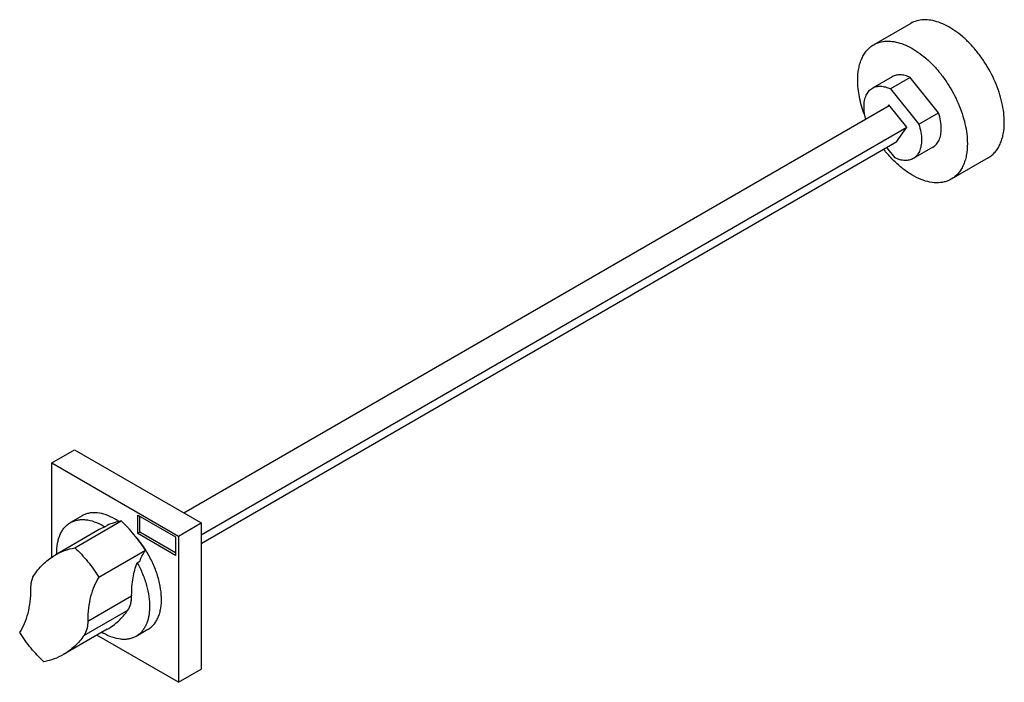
# Model space of a CAD drawing. Header units: millimetres. Extents: x 61 to 474, y 235 to 512.
import ezdxf

# ---------------------------------------------------------------- set-up
doc = ezdxf.new("R2010")
doc.units = ezdxf.units.MM
doc.header["$LTSCALE"] = 48.549138
doc.layers.get('0').update_dxf_attribs({"linetype": 'CONTINUOUS'})

msp = doc.modelspace()

# ---------------------------------------------------------------- linework, layer by layer
at = {"color": 7, "linetype": 'Continuous'}
for p, q in [((434.47, 510.52), (418.99, 501.58)), ((426.71, 488.19), (418.44, 483.42)), ((434.23, 487.88), (425.96, 483.11)), ((446.14, 473.07), (434.23, 487.88)), ((425.96, 483.11), (437.87, 468.29)), ((129.86, 305.51), (425.5, 476.19)), ((425.38, 476.4), (425.05, 475.93)), ((432.88, 467.07), (425.38, 476.4)), ((437.87, 468.29), (446.14, 473.07)), ((137.12, 296.32), (432.88, 467.07)), ((428.55, 460.91), (432.88, 467.07)), ((137.12, 292.73), (428.64, 461.03)), ((427.97, 454.21), (424.43, 458.61)), ((428.51, 460.96), (428.55, 460.91)), ((443.76, 458.67), (435.49, 453.89)), ((466.97, 454.23), (451.49, 445.29)), ((74.54, 326.42), (84.09, 331.93)), ((84.09, 331.93), (137.12, 301.32)), ((74.54, 286.88), (74.54, 326.42)), ((74.54, 326.42), (127.58, 295.81)), ((87.31, 304.31), (82.34, 301.44)), ((84.14, 290.91), (103.59, 302.13)), ((110.57, 296.85), (110.57, 304.6)), ((110.57, 304.6), (126.41, 295.46)), ((111.49, 297.38), (111.49, 304.07)), ((127.58, 295.81), (137.12, 301.32)), ((137.12, 301.32), (137.12, 240.08)), ((94.41, 298.5), (76.02, 287.88)), ((96.74, 299.69), (94.41, 298.5)), ((96.74, 299.69), (97.8, 300.3)), ((111.49, 297.38), (110.57, 296.85)), ((126.41, 288.76), (111.49, 297.38)), ((126.41, 287.7), (110.57, 296.85)), ((126.41, 295.46), (126.41, 287.7)), ((127.58, 295.81), (127.58, 234.57)), ((94.32, 278.62), (113.77, 289.85)), ((110.34, 284.67), (111.4, 285.28)), ((89.63, 260.2), (108.01, 270.82)), ((88.03, 254.16), (106.41, 264.78)), ((97.79, 256.78), (79.4, 246.17)), ((114.81, 256.68), (109.84, 253.81)), ((127.58, 234.57), (93.44, 254.27)), ((127.58, 234.57), (137.12, 240.08))]:
    msp.add_line(p, q, dxfattribs=at)
for centre, radius, start, end in [((87.21, 279.02), 27.65, 56.4063, 59.9493), ((82.85, 277.15), 26.47, 58.3479, 59.9971), ((81.74, 273.9), 15.96, 180.0002, 180.2677), ((15.95, 273.59), 49.83, 0.0002, 0.2677), ((157.84, 271.05), 49.83, 180.0002, 180.2677), ((92.05, 270.74), 15.96, 0.0002, 0.2677), ((139.46, 260.43), 49.83, 180.0002, 180.2677), ((73.66, 260.13), 15.96, 0.0002, 0.2677), ((109.32, 278.09), 26.46, 238.6448, 239.9959)]:
    msp.add_arc(centre, radius, start, end, dxfattribs=at)
for points, knots in [([(473.7, 469.1), (473.7, 470.45), (473.52, 473.24), (472.77, 477.46), (471.55, 481.8), (469.31, 487.62), (466.29, 493.21), (462.61, 498.32), (459.61, 501.82), (456.41, 504.9), (453.09, 507.49), (449.72, 509.56), (446.36, 511.04), (443.09, 511.91), (439.96, 512.14), (437.04, 511.71), (435.27, 510.98), (434.47, 510.52)], [0, 0, 0, 0, 0.062403, 0.12876, 0.198374, 0.270371, 0.417389, 0.490434, 0.561742, 0.630359, 0.695466, 0.756432, 0.812886, 0.864803, 0.912592, 0.95718, 1, 1, 1, 1]), ([(412.26, 486.7), (412.26, 488.35), (412.45, 490.77), (413.19, 493.8), (413.95, 495.83), (414.91, 497.64), (416.08, 499.22), (417.43, 500.56), (418.45, 501.27), (418.99, 501.58)], [0, 0, 0, 0, 0.289278, 0.422536, 0.548497, 0.667894, 0.781867, 0.891952, 1, 1, 1, 1]), ([(418.99, 501.58), (419.79, 502.04), (421.55, 502.77), (424.47, 503.2), (427.6, 502.97), (430.88, 502.1), (434.24, 500.62), (437.61, 498.55), (440.93, 495.95), (444.12, 492.88), (447.13, 489.38), (450.8, 484.27), (453.83, 478.68), (456.06, 472.86), (457.28, 468.52), (458.04, 464.3), (458.22, 461.51), (458.22, 460.16)], [0, 0, 0, 0, 0.04282, 0.087408, 0.135198, 0.187114, 0.243568, 0.304534, 0.369641, 0.438258, 0.509565, 0.582611, 0.729629, 0.801626, 0.87124, 0.937597, 1, 1, 1, 1]), ([(434.23, 487.88), (433.56, 488.2), (432.24, 488.72), (430.23, 489.06), (428.35, 488.92), (427.22, 488.48), (426.71, 488.19)], [0, 0, 0, 0, 0.284798, 0.542316, 0.777551, 1, 1, 1, 1]), ([(415.08, 472.33), (414.19, 474.73), (412.81, 479.45), (412.26, 484.36), (412.26, 486.7)], [0, 0, 0, 0, 0.522081, 1, 1, 1, 1]), ([(414.91, 475.61), (414.91, 476.48), (415.04, 478.12), (415.71, 480.38), (416.66, 481.93), (417.62, 482.88), (418.16, 483.26), (418.44, 483.42)], [0, 0, 0, 0, 0.289589, 0.548632, 0.781636, 0.891837, 1, 1, 1, 1]), ([(418.44, 483.42), (418.94, 483.71), (420.07, 484.14), (421.95, 484.29), (423.97, 483.94), (425.29, 483.43), (425.96, 483.11)], [0, 0, 0, 0, 0.222449, 0.457684, 0.715202, 1, 1, 1, 1]), ([(415.62, 470.51), (415.5, 470.95), (415.11, 472.62), (414.91, 474.35), (414.91, 475.61)], [0, 0, 0, 0, 0.262837, 1, 1, 1, 1]), ([(447.29, 466.47), (447.29, 467.55), (447.07, 469.79), (446.51, 471.96), (446.14, 473.07)], [0, 0, 0, 0, 0.479529, 1, 1, 1, 1]), ([(437.87, 468.29), (438.23, 467.18), (438.8, 465.01), (439.02, 462.77), (439.02, 461.7)], [0, 0, 0, 0, 0.520471, 1, 1, 1, 1]), ([(443.76, 458.67), (444.04, 458.83), (444.58, 459.21), (445.54, 460.15), (446.49, 461.71), (447.16, 463.97), (447.29, 465.61), (447.29, 466.47)], [0, 0, 0, 0, 0.108163, 0.218364, 0.451368, 0.710411, 1, 1, 1, 1]), ([(466.97, 454.23), (467.51, 454.53), (468.53, 455.25), (469.88, 456.58), (471.05, 458.16), (472.01, 459.97), (472.77, 462), (473.51, 465.04), (473.7, 467.46), (473.7, 469.1)], [0, 0, 0, 0, 0.108047, 0.218132, 0.332105, 0.451502, 0.577464, 0.710722, 1, 1, 1, 1]), ([(439.02, 461.7), (439.02, 460.83), (438.89, 459.19), (438.22, 456.93), (437.27, 455.38), (436.3, 454.43), (435.77, 454.05), (435.49, 453.89)], [0, 0, 0, 0, 0.289589, 0.548632, 0.781636, 0.891837, 1, 1, 1, 1]), ([(458.22, 460.16), (458.22, 458.52), (458.03, 456.1), (457.28, 453.06), (456.53, 451.03), (455.56, 449.22), (454.4, 447.64), (453.04, 446.31), (452.02, 445.59), (451.49, 445.29)], [0, 0, 0, 0, 0.289278, 0.422536, 0.548497, 0.667894, 0.781867, 0.891952, 1, 1, 1, 1]), ([(451.49, 445.29), (451.03, 445.02), (450.08, 444.56), (448.01, 443.91), (445.15, 443.63), (441.52, 444.15), (437.74, 445.49), (433.91, 447.59), (430.12, 450.39), (426.47, 453.83), (424.24, 456.44), (423.17, 457.82)], [0, 0, 0, 0, 0.047001, 0.094649, 0.194018, 0.302139, 0.421133, 0.551548, 0.692687, 0.842929, 1, 1, 1, 1]), ([(435.49, 453.89), (434.98, 453.6), (433.85, 453.17), (431.97, 453.02), (429.96, 453.37), (428.64, 453.88), (427.97, 454.21)], [0, 0, 0, 0, 0.222449, 0.457684, 0.715202, 1, 1, 1, 1]), ([(101.06, 302.95), (99.85, 303.65), (97.45, 304.79), (94.3, 305.55), (91.92, 305.63), (90.27, 305.45), (88.72, 305.02), (87.76, 304.57), (87.31, 304.31)], [0, 0, 0, 0, 0.289408, 0.548292, 0.667743, 0.781769, 0.891903, 1, 1, 1, 1]), ([(76.65, 288.42), (76.62, 289.86), (76.76, 291.98), (77.37, 294.64), (78, 296.42), (78.82, 298.01), (79.82, 299.39), (80.99, 300.55), (81.88, 301.17), (82.34, 301.44)], [0, 0, 0, 0, 0.290332, 0.423899, 0.549958, 0.66924, 0.782899, 0.892512, 1, 1, 1, 1]), ([(82.34, 301.44), (82.79, 301.7), (83.75, 302.15), (85.3, 302.58), (86.95, 302.76), (89.32, 302.68), (92.48, 301.92), (94.88, 300.78), (96.09, 300.08)], [0, 0, 0, 0, 0.108097, 0.218231, 0.332256, 0.451706, 0.710593, 1, 1, 1, 1]), ([(103.59, 302.13), (102.59, 301.94), (100.62, 301.43), (98.72, 300.71), (97.8, 300.3)], [0, 0, 0, 0, 0.50407, 1, 1, 1, 1]), ([(113.77, 289.85), (112.31, 292.14), (109.18, 296.48), (105.51, 300.37), (103.59, 302.13)], [0, 0, 0, 0, 0.510224, 1, 1, 1, 1]), ([(113.9, 289.94), (113.61, 290.41), (112.42, 292.24), (111.1, 293.98), (110.04, 295.22)], [0, 0, 0, 0, 0.252565, 1, 1, 1, 1]), ([(76.02, 287.88), (77.27, 288.6), (79.9, 289.84), (82.71, 290.62), (84.14, 290.91)], [0, 0, 0, 0, 0.495448, 1, 1, 1, 1]), ([(84.14, 290.91), (86.07, 289.15), (89.73, 285.25), (92.87, 280.92), (94.32, 278.62)], [0, 0, 0, 0, 0.489776, 1, 1, 1, 1]), ([(111.4, 285.28), (111.57, 285.69), (112.23, 287.27), (113.06, 288.79), (113.77, 289.85)], [0, 0, 0, 0, 0.257792, 1, 1, 1, 1]), ([(114.81, 256.68), (115.28, 256.95), (116.18, 257.58), (117.36, 258.77), (118.37, 260.19), (119.19, 261.81), (119.83, 263.63), (120.42, 266.36), (120.62, 270.15), (120.06, 274.99), (118.73, 280.04), (116.68, 285.11), (114.89, 288.36), (113.9, 289.94)], [0, 0, 0, 0, 0.044651, 0.090213, 0.137507, 0.187201, 0.23978, 0.295546, 0.41687, 0.550753, 0.694919, 0.846002, 1, 1, 1, 1]), ([(67.37, 279.85), (68.53, 281.5), (71.13, 284.53), (74.34, 286.91), (76.02, 287.88)], [0, 0, 0, 0, 0.508134, 1, 1, 1, 1]), ([(108.01, 271.05), (108.01, 273.48), (108.35, 278.12), (109.53, 282.63), (110.34, 284.67)], [0, 0, 0, 0, 0.525081, 1, 1, 1, 1]), ([(110.34, 284.67), (111.18, 283.14), (112.67, 280.03), (114.33, 275.26), (115.33, 270.57), (115.65, 266.12), (115.26, 262.07), (114.33, 259.07), (113.22, 257.04), (112.25, 255.74), (111.13, 254.65), (110.28, 254.06), (109.84, 253.81)], [0, 0, 0, 0, 0.15562, 0.306747, 0.449995, 0.582632, 0.702975, 0.81087, 0.860773, 0.908495, 0.954655, 1, 1, 1, 1]), ([(65.78, 273.9), (65.78, 274.48), (65.84, 275.6), (66.22, 277.65), (66.82, 279.07), (67.37, 279.85)], [0, 0, 0, 0, 0.278544, 0.537639, 1, 1, 1, 1]), ([(94.32, 278.62), (93.53, 277.44), (92.14, 274.82), (90.68, 270.46), (89.81, 265.6), (89.63, 262.19), (89.63, 260.43)], [0, 0, 0, 0, 0.22407, 0.464323, 0.722774, 1, 1, 1, 1]), ([(61.09, 255.42), (61.88, 256.6), (63.27, 259.21), (64.73, 263.58), (65.6, 268.43), (65.78, 271.83), (65.78, 273.59)], [0, 0, 0, 0, 0.22409, 0.464355, 0.722799, 1, 1, 1, 1]), ([(106.41, 264.78), (106.97, 265.56), (107.57, 266.99), (107.95, 269.04), (108.01, 270.16), (108.01, 270.74)], [0, 0, 0, 0, 0.462302, 0.721409, 1, 1, 1, 1]), ([(97.79, 256.78), (99.47, 257.75), (102.67, 260.12), (105.26, 263.14), (106.41, 264.78)], [0, 0, 0, 0, 0.491919, 1, 1, 1, 1]), ([(89.63, 260.13), (89.63, 259.55), (89.57, 258.42), (89.19, 256.37), (88.58, 254.95), (88.03, 254.16)], [0, 0, 0, 0, 0.278591, 0.537698, 1, 1, 1, 1]), ([(71.26, 243.14), (69.35, 244.91), (65.7, 248.81), (62.56, 253.13), (61.09, 255.42)], [0, 0, 0, 0, 0.490279, 1, 1, 1, 1]), ([(88.03, 254.16), (86.87, 252.52), (84.28, 249.51), (81.08, 247.14), (79.4, 246.17)], [0, 0, 0, 0, 0.508085, 1, 1, 1, 1]), ([(109.84, 253.81), (109.39, 253.55), (108.43, 253.1), (106.88, 252.67), (105.23, 252.49), (102.85, 252.57), (99.69, 253.33), (97.3, 254.48), (96.09, 255.17)], [0, 0, 0, 0, 0.108097, 0.218231, 0.332256, 0.451706, 0.710593, 1, 1, 1, 1]), ([(79.4, 246.17), (78.16, 245.45), (75.51, 244.21), (72.7, 243.42), (71.26, 243.14)], [0, 0, 0, 0, 0.495428, 1, 1, 1, 1])]:
    msp.add_open_spline(points, degree=3, knots=knots, dxfattribs=at)

doc.saveas('drawing.dxf')
